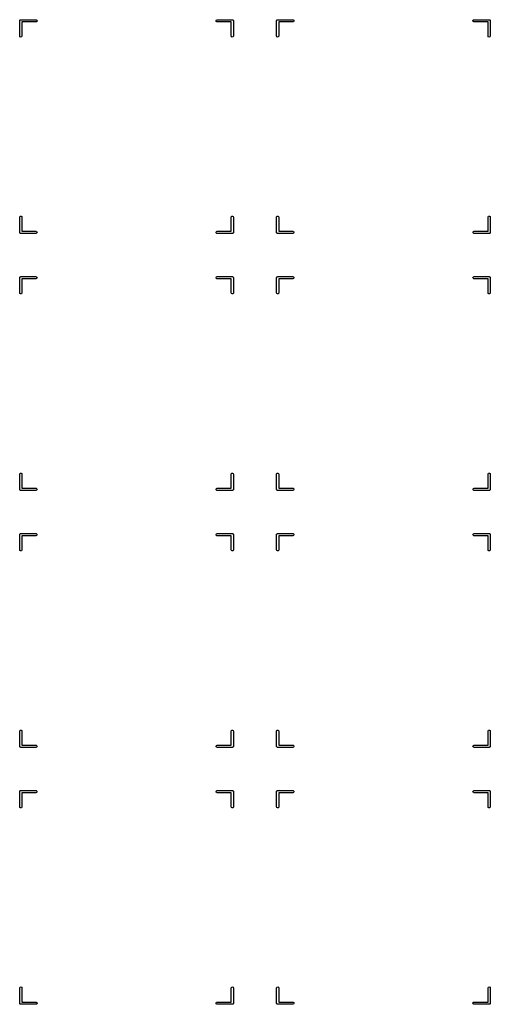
# Model space of a CAD drawing. Extents: x 2.98 to 5.55, y -3.21 to -0.64.
# Tile 1 of 2: x 2.98 to 4.21, y -3.21 to -0.64. Entities that reach past the tile are written whole.
import ezdxf

# ---------------------------------------------------------------- set-up
doc = ezdxf.new("R2010")
doc.units = 0
doc.header["$MEASUREMENT"] = 0
doc.layers.add('BLACK', color=7, linetype='CONTINUOUS')

msp = doc.modelspace()

# ---------------------------------------------------------------- linework, layer by layer
at = {"layer": 'BLACK', "linetype": 'CONTINUOUS'}
for p, q in [((2.98425, -0.644685), (2.98432, -0.644301)), ((2.98425, -0.684055), (2.98425, -0.644685)), ((2.9843, -0.644172), (2.98436, -0.644058)), ((2.98432, -0.644301), (2.9843, -0.644172)), ((2.98436, -0.644058), (2.98443, -0.643675)), ((2.98443, -0.643675), (2.98492, -0.643087)), ((2.98492, -0.643087), (2.98531, -0.642423)), ((2.98531, -0.642423), (2.98556, -0.642332)), ((2.98556, -0.642332), (2.98573, -0.642127)), ((2.98573, -0.642127), (2.98648, -0.641994)), ((2.98648, -0.641994), (2.9872, -0.641732)), ((2.9872, -0.641732), (3.02657, -0.641732)), ((3.02657, -0.647637), (2.99016, -0.647637)), ((2.99016, -0.647637), (2.99016, -0.684055)), ((3.02657, -0.641732), (3.02758, -0.64191)), ((3.02847, -0.646947), (3.02657, -0.647637)), ((3.02758, -0.64191), (3.02913, -0.643208)), ((3.02948, -0.645197), (3.02847, -0.646947)), ((3.02913, -0.643208), (3.02948, -0.645197)), ((3.49611, -0.644172), (3.49712, -0.642423)), ((3.49646, -0.646161), (3.49611, -0.644172)), ((3.498, -0.647459), (3.49646, -0.646161)), ((3.49712, -0.642423), (3.49901, -0.641732)), ((3.49901, -0.647637), (3.498, -0.647459)), ((3.49901, -0.641732), (3.53838, -0.641732)), ((3.53543, -0.647637), (3.49901, -0.647637)), ((3.53543, -0.684055), (3.53543, -0.647637)), ((3.53838, -0.641732), (3.53877, -0.641799)), ((3.53877, -0.641799), (3.5389, -0.641777)), ((3.5389, -0.641777), (3.53901, -0.641842)), ((3.53901, -0.641842), (3.53939, -0.64191)), ((3.53939, -0.64191), (3.53998, -0.642403)), ((3.53998, -0.642403), (3.54065, -0.642787)), ((3.54065, -0.642787), (3.54074, -0.643037)), ((3.54074, -0.643037), (3.54094, -0.643208)), ((3.54094, -0.643208), (3.54107, -0.643964)), ((3.54107, -0.643964), (3.54134, -0.644685)), ((3.54134, -0.644685), (3.54134, -0.684055)), ((3.65354, -0.644685), (3.65361, -0.644301)), ((3.65354, -0.684055), (3.65354, -0.644685)), ((3.65359, -0.644172), (3.65365, -0.644058)), ((3.65361, -0.644301), (3.65359, -0.644172)), ((3.65365, -0.644058), (3.65372, -0.643675)), ((3.65372, -0.643675), (3.65421, -0.643087)), ((3.65421, -0.643087), (3.6546, -0.642423)), ((3.6546, -0.642423), (3.65485, -0.642332)), ((3.65485, -0.642332), (3.65502, -0.642127)), ((3.65502, -0.642127), (3.65577, -0.641994)), ((3.65577, -0.641994), (3.65649, -0.641732)), ((3.65649, -0.641732), (3.69586, -0.641732)), ((3.69586, -0.647637), (3.65945, -0.647637)), ((3.65945, -0.647637), (3.65945, -0.684055)), ((3.69586, -0.641732), (3.69687, -0.64191)), ((3.69776, -0.646947), (3.69586, -0.647637)), ((3.69687, -0.64191), (3.69842, -0.643208)), ((3.69877, -0.645197), (3.69776, -0.646947)), ((3.69842, -0.643208), (3.69877, -0.645197)), ((4.1654, -0.644172), (4.16641, -0.642423)), ((4.16575, -0.646161), (4.1654, -0.644172)), ((4.1673, -0.647459), (4.16575, -0.646161)), ((4.16641, -0.642423), (4.16831, -0.641732)), ((4.16831, -0.647637), (4.1673, -0.647459)), ((4.16831, -0.641732), (4.20768, -0.641732)), ((4.20472, -0.647637), (4.16831, -0.647637)), ((4.20472, -0.684055), (4.20472, -0.647637)), ((4.20768, -0.641732), (4.20806, -0.641799)), ((4.20806, -0.641799), (4.20819, -0.641777)), ((4.20819, -0.641777), (4.2083, -0.641842)), ((4.2083, -0.641842), (4.20869, -0.64191)), ((4.20869, -0.64191), (4.20927, -0.642403)), ((4.20927, -0.642403), (4.20994, -0.642787)), ((4.20994, -0.642787), (4.21003, -0.643037)), ((4.21003, -0.643037), (4.21023, -0.643208)), ((4.21023, -0.643208), (4.21037, -0.643964)), ((4.21037, -0.643964), (4.21063, -0.644685)), ((4.21063, -0.644685), (4.21063, -0.684055)), ((2.98494, -0.685953), (2.98425, -0.684055)), ((2.98669, -0.686963), (2.98494, -0.685953)), ((2.98868, -0.686612), (2.98669, -0.686963)), ((2.98998, -0.685065), (2.98868, -0.686612)), ((2.99016, -0.684055), (2.98998, -0.685065)), ((3.53612, -0.685953), (3.53543, -0.684055)), ((3.53787, -0.686963), (3.53612, -0.685953)), ((3.53986, -0.686612), (3.53787, -0.686963)), ((3.54116, -0.685065), (3.53986, -0.686612)), ((3.54134, -0.684055), (3.54116, -0.685065)), ((3.65423, -0.685953), (3.65354, -0.684055)), ((3.65598, -0.686963), (3.65423, -0.685953)), ((3.65797, -0.686612), (3.65598, -0.686963)), ((3.65927, -0.685065), (3.65797, -0.686612)), ((3.65945, -0.684055), (3.65927, -0.685065)), ((4.20541, -0.685953), (4.20472, -0.684055)), ((4.20716, -0.686963), (4.20541, -0.685953)), ((4.20915, -0.686612), (4.20716, -0.686963)), ((4.21045, -0.685065), (4.20915, -0.686612)), ((4.21063, -0.684055), (4.21045, -0.685065)), ((2.98443, -1.15549), (2.98573, -1.15394)), ((2.98573, -1.15394), (2.98772, -1.15359)), ((2.98772, -1.15359), (2.98947, -1.1546)), ((3.53561, -1.15549), (3.53691, -1.15394)), ((3.53691, -1.15394), (3.5389, -1.15359)), ((3.5389, -1.15359), (3.54065, -1.1546)), ((3.65372, -1.15549), (3.65502, -1.15394)), ((3.65502, -1.15394), (3.65701, -1.15359)), ((3.65701, -1.15359), (3.65876, -1.1546)), ((4.2049, -1.15549), (4.2062, -1.15394)), ((4.2062, -1.15394), (4.20819, -1.15359)), ((4.20819, -1.15359), (4.20994, -1.1546)), ((2.98425, -1.1565), (2.98443, -1.15549)), ((2.98425, -1.19587), (2.98425, -1.1565)), ((2.98947, -1.1546), (2.99016, -1.1565)), ((2.99016, -1.1565), (2.99016, -1.19291)), ((3.53543, -1.1565), (3.53561, -1.15549)), ((3.53543, -1.19291), (3.53543, -1.1565)), ((3.54065, -1.1546), (3.54134, -1.1565)), ((3.54134, -1.1565), (3.54134, -1.19587)), ((3.65354, -1.1565), (3.65372, -1.15549)), ((3.65354, -1.19587), (3.65354, -1.1565)), ((3.65876, -1.1546), (3.65945, -1.1565)), ((3.65945, -1.1565), (3.65945, -1.19291)), ((4.20472, -1.1565), (4.2049, -1.15549)), ((4.20472, -1.19291), (4.20472, -1.1565)), ((4.20994, -1.1546), (4.21063, -1.1565)), ((4.21063, -1.1565), (4.21063, -1.19587)), ((2.98451, -1.19659), (2.98425, -1.19587)), ((2.98465, -1.19734), (2.98451, -1.19659)), ((2.98485, -1.19751), (2.98465, -1.19734)), ((2.98494, -1.19776), (2.98485, -1.19751)), ((2.98561, -1.19815), (2.98494, -1.19776)), ((2.98619, -1.19864), (2.98561, -1.19815)), ((2.98658, -1.19871), (2.98619, -1.19864)), ((2.98669, -1.19877), (2.98658, -1.19871)), ((2.98682, -1.19875), (2.98669, -1.19877)), ((2.9872, -1.19882), (2.98682, -1.19875)), ((3.02657, -1.19882), (2.9872, -1.19882)), ((2.99016, -1.19291), (3.02657, -1.19291)), ((3.02657, -1.19291), (3.02758, -1.19309)), ((3.02847, -1.19813), (3.02657, -1.19882)), ((3.02758, -1.19309), (3.02913, -1.19439)), ((3.02948, -1.19638), (3.02847, -1.19813)), ((3.02913, -1.19439), (3.02948, -1.19638)), ((3.49611, -1.19535), (3.49712, -1.1936)), ((3.49646, -1.19734), (3.49611, -1.19535)), ((3.498, -1.19864), (3.49646, -1.19734)), ((3.49712, -1.1936), (3.49901, -1.19291)), ((3.49901, -1.19882), (3.498, -1.19864)), ((3.49901, -1.19291), (3.53543, -1.19291)), ((3.53838, -1.19882), (3.49901, -1.19882)), ((3.53911, -1.19856), (3.53838, -1.19882)), ((3.53986, -1.19842), (3.53911, -1.19856)), ((3.54003, -1.19822), (3.53986, -1.19842)), ((3.54028, -1.19813), (3.54003, -1.19822)), ((3.54067, -1.19746), (3.54028, -1.19813)), ((3.54116, -1.19688), (3.54067, -1.19746)), ((3.54123, -1.19649), (3.54116, -1.19688)), ((3.54129, -1.19638), (3.54123, -1.19649)), ((3.54134, -1.19587), (3.54127, -1.19625)), ((3.54127, -1.19625), (3.54129, -1.19638)), ((3.6538, -1.19659), (3.65354, -1.19587)), ((3.65394, -1.19734), (3.6538, -1.19659)), ((3.65414, -1.19751), (3.65394, -1.19734)), ((3.65423, -1.19776), (3.65414, -1.19751)), ((3.6549, -1.19815), (3.65423, -1.19776)), ((3.65548, -1.19864), (3.6549, -1.19815)), ((3.65587, -1.19871), (3.65548, -1.19864)), ((3.65598, -1.19877), (3.65587, -1.19871)), ((3.65611, -1.19875), (3.65598, -1.19877)), ((3.65649, -1.19882), (3.65611, -1.19875)), ((3.69586, -1.19882), (3.65649, -1.19882)), ((3.65945, -1.19291), (3.69586, -1.19291)), ((3.69586, -1.19291), (3.69687, -1.19309)), ((3.69776, -1.19813), (3.69586, -1.19882)), ((3.69687, -1.19309), (3.69842, -1.19439)), ((3.69877, -1.19638), (3.69776, -1.19813)), ((3.69842, -1.19439), (3.69877, -1.19638)), ((4.1654, -1.19535), (4.16641, -1.1936)), ((4.16575, -1.19734), (4.1654, -1.19535)), ((4.1673, -1.19864), (4.16575, -1.19734)), ((4.16641, -1.1936), (4.16831, -1.19291)), ((4.16831, -1.19882), (4.1673, -1.19864)), ((4.16831, -1.19291), (4.20472, -1.19291)), ((4.20768, -1.19882), (4.16831, -1.19882)), ((4.2084, -1.19856), (4.20768, -1.19882)), ((4.20915, -1.19842), (4.2084, -1.19856)), ((4.20932, -1.19822), (4.20915, -1.19842)), ((4.20957, -1.19813), (4.20932, -1.19822)), ((4.20996, -1.19746), (4.20957, -1.19813)), ((4.21045, -1.19688), (4.20996, -1.19746)), ((4.21052, -1.19649), (4.21045, -1.19688)), ((4.21058, -1.19638), (4.21052, -1.19649)), ((4.21063, -1.19587), (4.21056, -1.19625)), ((4.21056, -1.19625), (4.21058, -1.19638)), ((2.98425, -1.31398), (2.98432, -1.31359)), ((2.98425, -1.35335), (2.98425, -1.31398)), ((2.9843, -1.31346), (2.98436, -1.31335)), ((2.98432, -1.31359), (2.9843, -1.31346)), ((2.98436, -1.31335), (2.98443, -1.31297)), ((2.98443, -1.31297), (2.98492, -1.31238)), ((2.98492, -1.31238), (2.98531, -1.31171)), ((2.98531, -1.31171), (2.98556, -1.31162)), ((2.98556, -1.31162), (2.98573, -1.31142)), ((2.98573, -1.31142), (2.98648, -1.31129)), ((2.98648, -1.31129), (2.9872, -1.31102)), ((2.9872, -1.31102), (3.02657, -1.31102)), ((3.02657, -1.31693), (2.99016, -1.31693)), ((2.99016, -1.31693), (2.99016, -1.35335)), ((3.02657, -1.31102), (3.02758, -1.3112)), ((3.02847, -1.31624), (3.02657, -1.31693)), ((3.02758, -1.3112), (3.02913, -1.3125)), ((3.02948, -1.31449), (3.02847, -1.31624)), ((3.02913, -1.3125), (3.02948, -1.31449)), ((3.49611, -1.31346), (3.49712, -1.31171)), ((3.49646, -1.31545), (3.49611, -1.31346)), ((3.498, -1.31675), (3.49646, -1.31545)), ((3.49712, -1.31171), (3.49901, -1.31102)), ((3.49901, -1.31693), (3.498, -1.31675)), ((3.49901, -1.31102), (3.53838, -1.31102)), ((3.53543, -1.31693), (3.49901, -1.31693)), ((3.53543, -1.35335), (3.53543, -1.31693)), ((3.53838, -1.31102), (3.53877, -1.31109)), ((3.53877, -1.31109), (3.5389, -1.31107)), ((3.5389, -1.31107), (3.53901, -1.31113)), ((3.53901, -1.31113), (3.53939, -1.3112)), ((3.53939, -1.3112), (3.53998, -1.31169)), ((3.53998, -1.31169), (3.54065, -1.31208)), ((3.54065, -1.31208), (3.54074, -1.31233)), ((3.54074, -1.31233), (3.54094, -1.3125)), ((3.54094, -1.3125), (3.54107, -1.31325)), ((3.54107, -1.31325), (3.54134, -1.31398)), ((3.54134, -1.31398), (3.54134, -1.35335)), ((3.65354, -1.31398), (3.65361, -1.31359)), ((3.65354, -1.35335), (3.65354, -1.31398)), ((3.65359, -1.31346), (3.65365, -1.31335)), ((3.65361, -1.31359), (3.65359, -1.31346)), ((3.65365, -1.31335), (3.65372, -1.31297)), ((3.65372, -1.31297), (3.65421, -1.31238)), ((3.65421, -1.31238), (3.6546, -1.31171)), ((3.6546, -1.31171), (3.65485, -1.31162)), ((3.65485, -1.31162), (3.65502, -1.31142)), ((3.65502, -1.31142), (3.65577, -1.31129)), ((3.65577, -1.31129), (3.65649, -1.31102)), ((3.65649, -1.31102), (3.69586, -1.31102)), ((3.69586, -1.31693), (3.65945, -1.31693)), ((3.65945, -1.31693), (3.65945, -1.35335)), ((3.69586, -1.31102), (3.69687, -1.3112)), ((3.69776, -1.31624), (3.69586, -1.31693)), ((3.69687, -1.3112), (3.69842, -1.3125)), ((3.69877, -1.31449), (3.69776, -1.31624)), ((3.69842, -1.3125), (3.69877, -1.31449)), ((4.1654, -1.31346), (4.16641, -1.31171)), ((4.16575, -1.31545), (4.1654, -1.31346)), ((4.1673, -1.31675), (4.16575, -1.31545)), ((4.16641, -1.31171), (4.16831, -1.31102)), ((4.16831, -1.31693), (4.1673, -1.31675)), ((4.16831, -1.31102), (4.20768, -1.31102)), ((4.20472, -1.31693), (4.16831, -1.31693)), ((4.20472, -1.35335), (4.20472, -1.31693)), ((4.20768, -1.31102), (4.20806, -1.31109)), ((4.20806, -1.31109), (4.20819, -1.31107)), ((4.20819, -1.31107), (4.2083, -1.31113)), ((4.2083, -1.31113), (4.20869, -1.3112)), ((4.20869, -1.3112), (4.20927, -1.31169)), ((4.20927, -1.31169), (4.20994, -1.31208)), ((4.20994, -1.31208), (4.21003, -1.31233)), ((4.21003, -1.31233), (4.21023, -1.3125)), ((4.21023, -1.3125), (4.21037, -1.31325)), ((4.21037, -1.31325), (4.21063, -1.31398)), ((4.21063, -1.31398), (4.21063, -1.35335)), ((2.98494, -1.35524), (2.98425, -1.35335)), ((2.98669, -1.35625), (2.98494, -1.35524)), ((2.98868, -1.3559), (2.98669, -1.35625)), ((2.98998, -1.35436), (2.98868, -1.3559)), ((2.99016, -1.35335), (2.98998, -1.35436)), ((3.53612, -1.35524), (3.53543, -1.35335)), ((3.53787, -1.35625), (3.53612, -1.35524)), ((3.53986, -1.3559), (3.53787, -1.35625)), ((3.54116, -1.35436), (3.53986, -1.3559)), ((3.54134, -1.35335), (3.54116, -1.35436)), ((3.65423, -1.35524), (3.65354, -1.35335)), ((3.65598, -1.35625), (3.65423, -1.35524)), ((3.65797, -1.3559), (3.65598, -1.35625)), ((3.65927, -1.35436), (3.65797, -1.3559)), ((3.65945, -1.35335), (3.65927, -1.35436)), ((4.20541, -1.35524), (4.20472, -1.35335)), ((4.20716, -1.35625), (4.20541, -1.35524)), ((4.20915, -1.3559), (4.20716, -1.35625)), ((4.21045, -1.35436), (4.20915, -1.3559)), ((4.21063, -1.35335), (4.21045, -1.35436)), ((2.98425, -1.82579), (2.98443, -1.82478)), ((2.98425, -1.86516), (2.98425, -1.82579)), ((2.98443, -1.82478), (2.98573, -1.82323)), ((2.98573, -1.82323), (2.98772, -1.82288)), ((2.98772, -1.82288), (2.98947, -1.82389)), ((2.98947, -1.82389), (2.99016, -1.82579)), ((2.99016, -1.82579), (2.99016, -1.8622)), ((3.53543, -1.82579), (3.53561, -1.82478)), ((3.53543, -1.8622), (3.53543, -1.82579)), ((3.53561, -1.82478), (3.53691, -1.82323)), ((3.53691, -1.82323), (3.5389, -1.82288)), ((3.5389, -1.82288), (3.54065, -1.82389)), ((3.54065, -1.82389), (3.54134, -1.82579)), ((3.54134, -1.82579), (3.54134, -1.86516)), ((3.65354, -1.82579), (3.65372, -1.82478)), ((3.65354, -1.86516), (3.65354, -1.82579)), ((3.65372, -1.82478), (3.65502, -1.82323)), ((3.65502, -1.82323), (3.65701, -1.82288)), ((3.65701, -1.82288), (3.65876, -1.82389)), ((3.65876, -1.82389), (3.65945, -1.82579)), ((3.65945, -1.82579), (3.65945, -1.8622)), ((4.20472, -1.82579), (4.2049, -1.82478)), ((4.20472, -1.8622), (4.20472, -1.82579)), ((4.2049, -1.82478), (4.2062, -1.82323)), ((4.2062, -1.82323), (4.20819, -1.82288)), ((4.20819, -1.82288), (4.20994, -1.82389)), ((4.20994, -1.82389), (4.21063, -1.82579)), ((4.21063, -1.82579), (4.21063, -1.86516)), ((2.98451, -1.86588), (2.98425, -1.86516)), ((2.98465, -1.86663), (2.98451, -1.86588)), ((2.98485, -1.8668), (2.98465, -1.86663)), ((2.98494, -1.86705), (2.98485, -1.8668)), ((2.98561, -1.86744), (2.98494, -1.86705)), ((2.98619, -1.86793), (2.98561, -1.86744)), ((2.98658, -1.868), (2.98619, -1.86793)), ((2.98669, -1.86806), (2.98658, -1.868)), ((2.98682, -1.86804), (2.98669, -1.86806)), ((2.9872, -1.86811), (2.98682, -1.86804)), ((3.02657, -1.86811), (2.9872, -1.86811)), ((2.99016, -1.8622), (3.02657, -1.8622)), ((3.02657, -1.8622), (3.02758, -1.86238)), ((3.02847, -1.86742), (3.02657, -1.86811)), ((3.02758, -1.86238), (3.02913, -1.86368)), ((3.02948, -1.86567), (3.02847, -1.86742)), ((3.02913, -1.86368), (3.02948, -1.86567)), ((3.49611, -1.86464), (3.49712, -1.86289)), ((3.49646, -1.86663), (3.49611, -1.86464)), ((3.498, -1.86793), (3.49646, -1.86663)), ((3.49712, -1.86289), (3.49901, -1.8622)), ((3.49901, -1.86811), (3.498, -1.86793)), ((3.49901, -1.8622), (3.53543, -1.8622)), ((3.53838, -1.86811), (3.49901, -1.86811)), ((3.53911, -1.86785), (3.53838, -1.86811)), ((3.53986, -1.86771), (3.53911, -1.86785)), ((3.54003, -1.86751), (3.53986, -1.86771)), ((3.54028, -1.86742), (3.54003, -1.86751)), ((3.54067, -1.86675), (3.54028, -1.86742)), ((3.54116, -1.86617), (3.54067, -1.86675)), ((3.54123, -1.86578), (3.54116, -1.86617)), ((3.54129, -1.86567), (3.54123, -1.86578)), ((3.54134, -1.86516), (3.54127, -1.86554)), ((3.54127, -1.86554), (3.54129, -1.86567)), ((3.6538, -1.86588), (3.65354, -1.86516)), ((3.65394, -1.86663), (3.6538, -1.86588)), ((3.65414, -1.8668), (3.65394, -1.86663)), ((3.65423, -1.86705), (3.65414, -1.8668)), ((3.6549, -1.86744), (3.65423, -1.86705)), ((3.65548, -1.86793), (3.6549, -1.86744)), ((3.65587, -1.868), (3.65548, -1.86793)), ((3.65598, -1.86806), (3.65587, -1.868)), ((3.65611, -1.86804), (3.65598, -1.86806)), ((3.65649, -1.86811), (3.65611, -1.86804)), ((3.69586, -1.86811), (3.65649, -1.86811)), ((3.65945, -1.8622), (3.69586, -1.8622)), ((3.69586, -1.8622), (3.69687, -1.86238)), ((3.69776, -1.86742), (3.69586, -1.86811)), ((3.69687, -1.86238), (3.69842, -1.86368)), ((3.69877, -1.86567), (3.69776, -1.86742)), ((3.69842, -1.86368), (3.69877, -1.86567)), ((4.1654, -1.86464), (4.16641, -1.86289)), ((4.16575, -1.86663), (4.1654, -1.86464)), ((4.1673, -1.86793), (4.16575, -1.86663)), ((4.16641, -1.86289), (4.16831, -1.8622)), ((4.16831, -1.86811), (4.1673, -1.86793)), ((4.16831, -1.8622), (4.20472, -1.8622)), ((4.20768, -1.86811), (4.16831, -1.86811)), ((4.2084, -1.86785), (4.20768, -1.86811)), ((4.20915, -1.86771), (4.2084, -1.86785)), ((4.20932, -1.86751), (4.20915, -1.86771)), ((4.20957, -1.86742), (4.20932, -1.86751)), ((4.20996, -1.86675), (4.20957, -1.86742)), ((4.21045, -1.86617), (4.20996, -1.86675)), ((4.21052, -1.86578), (4.21045, -1.86617)), ((4.21058, -1.86567), (4.21052, -1.86578)), ((4.21063, -1.86516), (4.21056, -1.86554)), ((4.21056, -1.86554), (4.21058, -1.86567)), ((2.98425, -1.98327), (2.98432, -1.98288)), ((2.98425, -2.02264), (2.98425, -1.98327)), ((2.9843, -1.98275), (2.98436, -1.98264)), ((2.98432, -1.98288), (2.9843, -1.98275)), ((2.98436, -1.98264), (2.98443, -1.98226)), ((2.98443, -1.98226), (2.98492, -1.98167)), ((2.98492, -1.98167), (2.98531, -1.981)), ((2.98531, -1.981), (2.98556, -1.98091)), ((2.98556, -1.98091), (2.98573, -1.98071)), ((2.98573, -1.98071), (2.98648, -1.98058)), ((2.98648, -1.98058), (2.9872, -1.98031)), ((2.9872, -1.98031), (3.02657, -1.98031)), ((3.02657, -1.98622), (2.99016, -1.98622)), ((2.99016, -1.98622), (2.99016, -2.02264)), ((3.02657, -1.98031), (3.02758, -1.98049)), ((3.02847, -1.98553), (3.02657, -1.98622)), ((3.02758, -1.98049), (3.02913, -1.98179)), ((3.02948, -1.98378), (3.02847, -1.98553)), ((3.02913, -1.98179), (3.02948, -1.98378)), ((3.49611, -1.98275), (3.49712, -1.981)), ((3.49646, -1.98474), (3.49611, -1.98275)), ((3.498, -1.98604), (3.49646, -1.98474)), ((3.49712, -1.981), (3.49901, -1.98031)), ((3.49901, -1.98622), (3.498, -1.98604)), ((3.49901, -1.98031), (3.53838, -1.98031)), ((3.53543, -1.98622), (3.49901, -1.98622)), ((3.53543, -2.02264), (3.53543, -1.98622)), ((3.53838, -1.98031), (3.53877, -1.98038)), ((3.53877, -1.98038), (3.5389, -1.98036)), ((3.5389, -1.98036), (3.53901, -1.98042)), ((3.53901, -1.98042), (3.53939, -1.98049)), ((3.53939, -1.98049), (3.53998, -1.98099)), ((3.53998, -1.98099), (3.54065, -1.98137)), ((3.54065, -1.98137), (3.54074, -1.98162)), ((3.54074, -1.98162), (3.54094, -1.98179)), ((3.54094, -1.98179), (3.54107, -1.98255)), ((3.54107, -1.98255), (3.54134, -1.98327)), ((3.54134, -1.98327), (3.54134, -2.02264)), ((3.65354, -1.98327), (3.65361, -1.98288)), ((3.65354, -2.02264), (3.65354, -1.98327)), ((3.65359, -1.98275), (3.65365, -1.98264)), ((3.65361, -1.98288), (3.65359, -1.98275)), ((3.65365, -1.98264), (3.65372, -1.98226)), ((3.65372, -1.98226), (3.65421, -1.98167)), ((3.65421, -1.98167), (3.6546, -1.981)), ((3.6546, -1.981), (3.65485, -1.98091)), ((3.65485, -1.98091), (3.65502, -1.98071)), ((3.65502, -1.98071), (3.65577, -1.98058)), ((3.65577, -1.98058), (3.65649, -1.98031)), ((3.65649, -1.98031), (3.69586, -1.98031)), ((3.69586, -1.98622), (3.65945, -1.98622)), ((3.65945, -1.98622), (3.65945, -2.02264)), ((3.69586, -1.98031), (3.69687, -1.98049)), ((3.69776, -1.98553), (3.69586, -1.98622)), ((3.69687, -1.98049), (3.69842, -1.98179)), ((3.69877, -1.98378), (3.69776, -1.98553)), ((3.69842, -1.98179), (3.69877, -1.98378)), ((4.1654, -1.98275), (4.16641, -1.981)), ((4.16575, -1.98474), (4.1654, -1.98275)), ((4.1673, -1.98604), (4.16575, -1.98474)), ((4.16641, -1.981), (4.16831, -1.98031)), ((4.16831, -1.98622), (4.1673, -1.98604)), ((4.16831, -1.98031), (4.20768, -1.98031)), ((4.20472, -1.98622), (4.16831, -1.98622)), ((4.20472, -2.02264), (4.20472, -1.98622)), ((4.20768, -1.98031), (4.20806, -1.98038)), ((4.20806, -1.98038), (4.20819, -1.98036)), ((4.20819, -1.98036), (4.2083, -1.98042)), ((4.2083, -1.98042), (4.20869, -1.98049)), ((4.20869, -1.98049), (4.20927, -1.98099)), ((4.20927, -1.98099), (4.20994, -1.98137)), ((4.20994, -1.98137), (4.21003, -1.98162)), ((4.21003, -1.98162), (4.21023, -1.98179)), ((4.21023, -1.98179), (4.21037, -1.98255)), ((4.21037, -1.98255), (4.21063, -1.98327)), ((4.21063, -1.98327), (4.21063, -2.02264)), ((2.98494, -2.02453), (2.98425, -2.02264)), ((2.98669, -2.02554), (2.98494, -2.02453)), ((2.98868, -2.02519), (2.98669, -2.02554)), ((2.98998, -2.02365), (2.98868, -2.02519)), ((2.99016, -2.02264), (2.98998, -2.02365)), ((3.53612, -2.02453), (3.53543, -2.02264)), ((3.53787, -2.02554), (3.53612, -2.02453)), ((3.53986, -2.02519), (3.53787, -2.02554)), ((3.54116, -2.02365), (3.53986, -2.02519)), ((3.54134, -2.02264), (3.54116, -2.02365)), ((3.65423, -2.02453), (3.65354, -2.02264)), ((3.65598, -2.02554), (3.65423, -2.02453)), ((3.65797, -2.02519), (3.65598, -2.02554)), ((3.65927, -2.02365), (3.65797, -2.02519)), ((3.65945, -2.02264), (3.65927, -2.02365)), ((4.20541, -2.02453), (4.20472, -2.02264)), ((4.20716, -2.02554), (4.20541, -2.02453)), ((4.20915, -2.02519), (4.20716, -2.02554)), ((4.21045, -2.02365), (4.20915, -2.02519)), ((4.21063, -2.02264), (4.21045, -2.02365)), ((2.98425, -2.49508), (2.98443, -2.49407)), ((2.98425, -2.53445), (2.98425, -2.49508)), ((2.98443, -2.49407), (2.98573, -2.49252)), ((2.98573, -2.49252), (2.98772, -2.49217)), ((2.98772, -2.49217), (2.98947, -2.49318)), ((2.98947, -2.49318), (2.99016, -2.49508)), ((2.99016, -2.49508), (2.99016, -2.5315)), ((3.53543, -2.49508), (3.53561, -2.49407)), ((3.53543, -2.5315), (3.53543, -2.49508)), ((3.53561, -2.49407), (3.53691, -2.49252)), ((3.53691, -2.49252), (3.5389, -2.49217)), ((3.5389, -2.49217), (3.54065, -2.49318)), ((3.54065, -2.49318), (3.54134, -2.49508)), ((3.54134, -2.49508), (3.54134, -2.53445)), ((3.65354, -2.49508), (3.65372, -2.49407)), ((3.65354, -2.53445), (3.65354, -2.49508)), ((3.65372, -2.49407), (3.65502, -2.49252)), ((3.65502, -2.49252), (3.65701, -2.49217)), ((3.65701, -2.49217), (3.65876, -2.49318)), ((3.65876, -2.49318), (3.65945, -2.49508)), ((3.65945, -2.49508), (3.65945, -2.5315)), ((4.20472, -2.49508), (4.2049, -2.49407)), ((4.20472, -2.5315), (4.20472, -2.49508)), ((4.2049, -2.49407), (4.2062, -2.49252)), ((4.2062, -2.49252), (4.20819, -2.49217)), ((4.20819, -2.49217), (4.20994, -2.49318)), ((4.20994, -2.49318), (4.21063, -2.49508)), ((4.21063, -2.49508), (4.21063, -2.53445)), ((2.98451, -2.53517), (2.98425, -2.53445)), ((2.98465, -2.53592), (2.98451, -2.53517)), ((2.98485, -2.5361), (2.98465, -2.53592)), ((2.98494, -2.53635), (2.98485, -2.5361)), ((2.98561, -2.53673), (2.98494, -2.53635)), ((2.98619, -2.53722), (2.98561, -2.53673)), ((2.98658, -2.53729), (2.98619, -2.53722)), ((2.98669, -2.53736), (2.98658, -2.53729)), ((2.98682, -2.53733), (2.98669, -2.53736)), ((2.9872, -2.5374), (2.98682, -2.53733)), ((3.02657, -2.5374), (2.9872, -2.5374)), ((2.99016, -2.5315), (3.02657, -2.5315)), ((3.02657, -2.5315), (3.02758, -2.53167)), ((3.02847, -2.53671), (3.02657, -2.5374)), ((3.02758, -2.53167), (3.02913, -2.53297)), ((3.02948, -2.53496), (3.02847, -2.53671)), ((3.02913, -2.53297), (3.02948, -2.53496)), ((3.49611, -2.53394), (3.49712, -2.53219)), ((3.49646, -2.53592), (3.49611, -2.53394)), ((3.498, -2.53722), (3.49646, -2.53592)), ((3.49712, -2.53219), (3.49901, -2.5315)), ((3.49901, -2.5374), (3.498, -2.53722)), ((3.49901, -2.5315), (3.53543, -2.5315)), ((3.53838, -2.5374), (3.49901, -2.5374)), ((3.53911, -2.53714), (3.53838, -2.5374)), ((3.53986, -2.537), (3.53911, -2.53714)), ((3.54003, -2.5368), (3.53986, -2.537)), ((3.54028, -2.53671), (3.54003, -2.5368)), ((3.54067, -2.53605), (3.54028, -2.53671)), ((3.54116, -2.53546), (3.54067, -2.53605)), ((3.54123, -2.53507), (3.54116, -2.53546)), ((3.54129, -2.53496), (3.54123, -2.53507)), ((3.54134, -2.53445), (3.54127, -2.53483)), ((3.54127, -2.53483), (3.54129, -2.53496)), ((3.6538, -2.53517), (3.65354, -2.53445)), ((3.65394, -2.53592), (3.6538, -2.53517)), ((3.65414, -2.5361), (3.65394, -2.53592)), ((3.65423, -2.53635), (3.65414, -2.5361)), ((3.6549, -2.53673), (3.65423, -2.53635)), ((3.65548, -2.53722), (3.6549, -2.53673)), ((3.65587, -2.53729), (3.65548, -2.53722)), ((3.65598, -2.53736), (3.65587, -2.53729)), ((3.65611, -2.53733), (3.65598, -2.53736)), ((3.65649, -2.5374), (3.65611, -2.53733)), ((3.69586, -2.5374), (3.65649, -2.5374)), ((3.65945, -2.5315), (3.69586, -2.5315)), ((3.69586, -2.5315), (3.69687, -2.53167)), ((3.69776, -2.53671), (3.69586, -2.5374)), ((3.69687, -2.53167), (3.69842, -2.53297)), ((3.69877, -2.53496), (3.69776, -2.53671)), ((3.69842, -2.53297), (3.69877, -2.53496)), ((4.1654, -2.53394), (4.16641, -2.53219)), ((4.16575, -2.53592), (4.1654, -2.53394)), ((4.1673, -2.53722), (4.16575, -2.53592)), ((4.16641, -2.53219), (4.16831, -2.5315)), ((4.16831, -2.5374), (4.1673, -2.53722)), ((4.16831, -2.5315), (4.20472, -2.5315)), ((4.20768, -2.5374), (4.16831, -2.5374)), ((4.2084, -2.53714), (4.20768, -2.5374)), ((4.20915, -2.537), (4.2084, -2.53714)), ((4.20932, -2.5368), (4.20915, -2.537)), ((4.20957, -2.53671), (4.20932, -2.5368)), ((4.20996, -2.53605), (4.20957, -2.53671)), ((4.21045, -2.53546), (4.20996, -2.53605)), ((4.21052, -2.53507), (4.21045, -2.53546)), ((4.21058, -2.53496), (4.21052, -2.53507)), ((4.21063, -2.53445), (4.21056, -2.53483)), ((4.21056, -2.53483), (4.21058, -2.53496)), ((2.98425, -2.65256), (2.98432, -2.65217)), ((2.98425, -2.69193), (2.98425, -2.65256)), ((2.9843, -2.65204), (2.98436, -2.65193)), ((2.98432, -2.65217), (2.9843, -2.65204)), ((2.98436, -2.65193), (2.98443, -2.65155)), ((2.98443, -2.65155), (2.98492, -2.65096)), ((2.98492, -2.65096), (2.98531, -2.6503)), ((2.98531, -2.6503), (2.98556, -2.6502)), ((2.98556, -2.6502), (2.98573, -2.65)), ((2.98573, -2.65), (2.98648, -2.64987)), ((2.98648, -2.64987), (2.9872, -2.6496)), ((2.9872, -2.6496), (3.02657, -2.6496)), ((3.02657, -2.65551), (2.99016, -2.65551)), ((2.99016, -2.65551), (2.99016, -2.69193)), ((3.02657, -2.6496), (3.02758, -2.64978)), ((3.02847, -2.65482), (3.02657, -2.65551)), ((3.02758, -2.64978), (3.02913, -2.65108)), ((3.02948, -2.65307), (3.02847, -2.65482)), ((3.02913, -2.65108), (3.02948, -2.65307)), ((3.49611, -2.65204), (3.49712, -2.6503)), ((3.49646, -2.65403), (3.49611, -2.65204)), ((3.498, -2.65533), (3.49646, -2.65403)), ((3.49712, -2.6503), (3.49901, -2.6496)), ((3.49901, -2.65551), (3.498, -2.65533)), ((3.49901, -2.6496), (3.53838, -2.6496)), ((3.53543, -2.65551), (3.49901, -2.65551)), ((3.53543, -2.69193), (3.53543, -2.65551)), ((3.53838, -2.6496), (3.53877, -2.64967)), ((3.53877, -2.64967), (3.5389, -2.64965)), ((3.5389, -2.64965), (3.53901, -2.64972)), ((3.53901, -2.64972), (3.53939, -2.64978)), ((3.53939, -2.64978), (3.53998, -2.65028)), ((3.53998, -2.65028), (3.54065, -2.65066)), ((3.54065, -2.65066), (3.54074, -2.65091)), ((3.54074, -2.65091), (3.54094, -2.65108)), ((3.54094, -2.65108), (3.54107, -2.65184)), ((3.54107, -2.65184), (3.54134, -2.65256)), ((3.54134, -2.65256), (3.54134, -2.69193)), ((3.65354, -2.65256), (3.65361, -2.65217)), ((3.65354, -2.69193), (3.65354, -2.65256)), ((3.65359, -2.65204), (3.65365, -2.65193)), ((3.65361, -2.65217), (3.65359, -2.65204)), ((3.65365, -2.65193), (3.65372, -2.65155)), ((3.65372, -2.65155), (3.65421, -2.65096)), ((3.65421, -2.65096), (3.6546, -2.6503)), ((3.6546, -2.6503), (3.65485, -2.6502)), ((3.65485, -2.6502), (3.65502, -2.65)), ((3.65502, -2.65), (3.65577, -2.64987)), ((3.65577, -2.64987), (3.65649, -2.6496)), ((3.65649, -2.6496), (3.69586, -2.6496)), ((3.69586, -2.65551), (3.65945, -2.65551)), ((3.65945, -2.65551), (3.65945, -2.69193)), ((3.69586, -2.6496), (3.69687, -2.64978)), ((3.69776, -2.65482), (3.69586, -2.65551)), ((3.69687, -2.64978), (3.69842, -2.65108)), ((3.69877, -2.65307), (3.69776, -2.65482)), ((3.69842, -2.65108), (3.69877, -2.65307)), ((4.1654, -2.65204), (4.16641, -2.6503)), ((4.16575, -2.65403), (4.1654, -2.65204)), ((4.1673, -2.65533), (4.16575, -2.65403)), ((4.16641, -2.6503), (4.16831, -2.6496)), ((4.16831, -2.65551), (4.1673, -2.65533)), ((4.16831, -2.6496), (4.20768, -2.6496)), ((4.20472, -2.65551), (4.16831, -2.65551)), ((4.20472, -2.69193), (4.20472, -2.65551)), ((4.20768, -2.6496), (4.20806, -2.64967)), ((4.20806, -2.64967), (4.20819, -2.64965)), ((4.20819, -2.64965), (4.2083, -2.64972)), ((4.2083, -2.64972), (4.20869, -2.64978)), ((4.20869, -2.64978), (4.20927, -2.65028)), ((4.20927, -2.65028), (4.20994, -2.65066)), ((4.20994, -2.65066), (4.21003, -2.65091)), ((4.21003, -2.65091), (4.21023, -2.65108)), ((4.21023, -2.65108), (4.21037, -2.65184)), ((4.21037, -2.65184), (4.21063, -2.65256)), ((4.21063, -2.65256), (4.21063, -2.69193)), ((2.98494, -2.69383), (2.98425, -2.69193)), ((2.98998, -2.69294), (2.98868, -2.69448)), ((2.99016, -2.69193), (2.98998, -2.69294)), ((3.53612, -2.69383), (3.53543, -2.69193)), ((3.54116, -2.69294), (3.53986, -2.69448)), ((3.54134, -2.69193), (3.54116, -2.69294)), ((3.65423, -2.69383), (3.65354, -2.69193)), ((3.65927, -2.69294), (3.65797, -2.69448)), ((3.65945, -2.69193), (3.65927, -2.69294)), ((4.20541, -2.69383), (4.20472, -2.69193)), ((4.21045, -2.69294), (4.20915, -2.69448)), ((4.21063, -2.69193), (4.21045, -2.69294)), ((2.98669, -2.69484), (2.98494, -2.69383)), ((2.98868, -2.69448), (2.98669, -2.69484)), ((3.53787, -2.69484), (3.53612, -2.69383)), ((3.53986, -2.69448), (3.53787, -2.69484)), ((3.65598, -2.69484), (3.65423, -2.69383)), ((3.65797, -2.69448), (3.65598, -2.69484)), ((4.20716, -2.69484), (4.20541, -2.69383)), ((4.20915, -2.69448), (4.20716, -2.69484)), ((2.98425, -3.16437), (2.98443, -3.16336)), ((2.98425, -3.20374), (2.98425, -3.16437)), ((2.98443, -3.16336), (2.98573, -3.16181)), ((2.98573, -3.16181), (2.98772, -3.16146)), ((2.98772, -3.16146), (2.98947, -3.16247)), ((2.98947, -3.16247), (2.99016, -3.16437)), ((2.99016, -3.16437), (2.99016, -3.20079)), ((3.53543, -3.16437), (3.53561, -3.16336)), ((3.53543, -3.20079), (3.53543, -3.16437)), ((3.53561, -3.16336), (3.53691, -3.16181)), ((3.53691, -3.16181), (3.5389, -3.16146)), ((3.5389, -3.16146), (3.54065, -3.16247)), ((3.54065, -3.16247), (3.54134, -3.16437)), ((3.54134, -3.16437), (3.54134, -3.20374)), ((3.65354, -3.16437), (3.65372, -3.16336)), ((3.65354, -3.20374), (3.65354, -3.16437)), ((3.65372, -3.16336), (3.65502, -3.16181)), ((3.65502, -3.16181), (3.65701, -3.16146)), ((3.65701, -3.16146), (3.65876, -3.16247)), ((3.65876, -3.16247), (3.65945, -3.16437)), ((3.65945, -3.16437), (3.65945, -3.20079)), ((4.20472, -3.16437), (4.2049, -3.16336)), ((4.20472, -3.20079), (4.20472, -3.16437)), ((4.2049, -3.16336), (4.2062, -3.16181)), ((4.2062, -3.16181), (4.20819, -3.16146)), ((4.20819, -3.16146), (4.20994, -3.16247)), ((4.20994, -3.16247), (4.21063, -3.16437)), ((4.21063, -3.16437), (4.21063, -3.20374)), ((2.98451, -3.20446), (2.98425, -3.20374)), ((2.98465, -3.20522), (2.98451, -3.20446)), ((2.98485, -3.20539), (2.98465, -3.20522)), ((2.98494, -3.20564), (2.98485, -3.20539)), ((2.98561, -3.20602), (2.98494, -3.20564)), ((2.98619, -3.20651), (2.98561, -3.20602)), ((2.99016, -3.20079), (3.02657, -3.20079)), ((3.02657, -3.20079), (3.02758, -3.20096)), ((3.02847, -3.206), (3.02657, -3.20669)), ((3.02758, -3.20096), (3.02913, -3.20226)), ((3.02948, -3.20425), (3.02847, -3.206)), ((3.02913, -3.20226), (3.02948, -3.20425)), ((3.49611, -3.20323), (3.49712, -3.20148)), ((3.49646, -3.20522), (3.49611, -3.20323)), ((3.498, -3.20651), (3.49646, -3.20522)), ((3.49712, -3.20148), (3.49901, -3.20079)), ((3.49901, -3.20079), (3.53543, -3.20079)), ((3.54003, -3.20609), (3.53986, -3.2063)), ((3.54028, -3.206), (3.54003, -3.20609)), ((3.54067, -3.20534), (3.54028, -3.206)), ((3.54116, -3.20475), (3.54067, -3.20534)), ((3.54123, -3.20437), (3.54116, -3.20475)), ((3.54129, -3.20425), (3.54123, -3.20437)), ((3.54134, -3.20374), (3.54127, -3.20412)), ((3.54127, -3.20412), (3.54129, -3.20425)), ((3.6538, -3.20446), (3.65354, -3.20374)), ((3.65394, -3.20522), (3.6538, -3.20446)), ((3.65414, -3.20539), (3.65394, -3.20522)), ((3.65423, -3.20564), (3.65414, -3.20539)), ((3.6549, -3.20602), (3.65423, -3.20564)), ((3.65548, -3.20651), (3.6549, -3.20602)), ((3.65945, -3.20079), (3.69586, -3.20079)), ((3.69586, -3.20079), (3.69687, -3.20096)), ((3.69776, -3.206), (3.69586, -3.20669)), ((3.69687, -3.20096), (3.69842, -3.20226)), ((3.69877, -3.20425), (3.69776, -3.206)), ((3.69842, -3.20226), (3.69877, -3.20425)), ((4.1654, -3.20323), (4.16641, -3.20148)), ((4.16575, -3.20522), (4.1654, -3.20323)), ((4.1673, -3.20651), (4.16575, -3.20522)), ((4.16641, -3.20148), (4.16831, -3.20079)), ((4.16831, -3.20079), (4.20472, -3.20079)), ((4.20932, -3.20609), (4.20915, -3.2063)), ((4.20957, -3.206), (4.20932, -3.20609)), ((4.20996, -3.20534), (4.20957, -3.206)), ((4.21045, -3.20475), (4.20996, -3.20534)), ((4.21052, -3.20437), (4.21045, -3.20475)), ((4.21058, -3.20425), (4.21052, -3.20437)), ((4.21063, -3.20374), (4.21056, -3.20412)), ((4.21056, -3.20412), (4.21058, -3.20425)), ((2.98658, -3.20658), (2.98619, -3.20651)), ((2.98669, -3.20665), (2.98658, -3.20658)), ((2.98682, -3.20662), (2.98669, -3.20665)), ((2.9872, -3.20669), (2.98682, -3.20662)), ((3.02657, -3.20669), (2.9872, -3.20669)), ((3.49901, -3.20669), (3.498, -3.20651)), ((3.53838, -3.20669), (3.49901, -3.20669)), ((3.53911, -3.20643), (3.53838, -3.20669)), ((3.53986, -3.2063), (3.53911, -3.20643)), ((3.65587, -3.20658), (3.65548, -3.20651)), ((3.65598, -3.20665), (3.65587, -3.20658)), ((3.65611, -3.20662), (3.65598, -3.20665)), ((3.65649, -3.20669), (3.65611, -3.20662)), ((3.69586, -3.20669), (3.65649, -3.20669)), ((4.16831, -3.20669), (4.1673, -3.20651)), ((4.20768, -3.20669), (4.16831, -3.20669)), ((4.2084, -3.20643), (4.20768, -3.20669)), ((4.20915, -3.2063), (4.2084, -3.20643))]:
    msp.add_line(p, q, dxfattribs=at)

doc.saveas('drawing.dxf')
